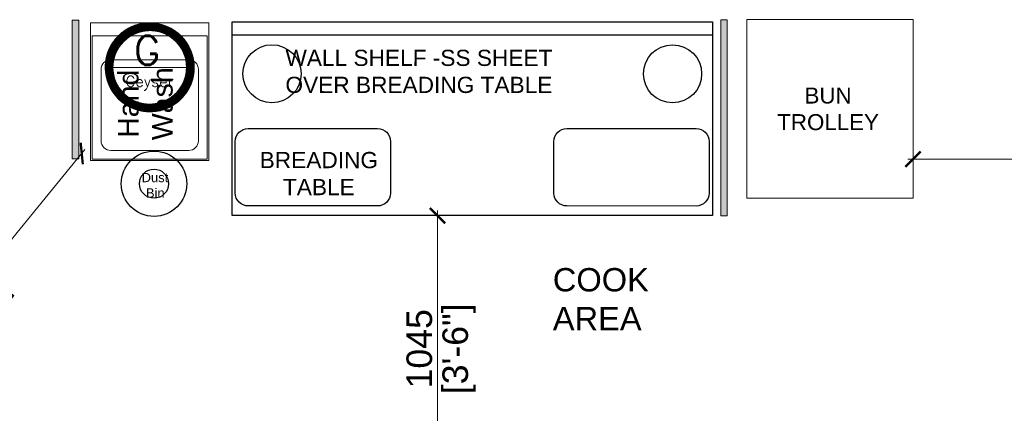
# Model space of a CAD drawing. Header units: millimetres. Extents: x -39166 to 36719, y -31650 to 11510.
# Tile 36 of 38: x 21741 to 25595, y 5684 to 7227. Entities that reach past the tile are written whole.
import ezdxf

# ---------------------------------------------------------------- set-up
doc = ezdxf.new("R2010")
doc.units = ezdxf.units.MM
doc.header["$LTSCALE"] = 500
doc.header["$MEASUREMENT"] = 0
doc.header["$PDMODE"] = 35
doc.header["$PDSIZE"] = -9
doc.linetypes.add('DOT2', pattern=[0.125, 0, -0.125])
for name, color, linetype, lineweight in [('01_EXISTING WALL', 1, 'Continuous', 15), ('01_TEXT', 7, 'Continuous', 5), ('02_EQUIPMENT', 124, 'Continuous', 0), ('02_EQUIPMENT-NON VEG', 1, 'Continuous', 0), ('02_EQUIPMENT-TEXT', 7, 'Continuous', 0), ('A- Equipment Electrical', 140, 'Continuous', 13), ('boh partition', 7, 'Continuous', 5), ('DIM', 7, 'Continuous', 9), ('Equipment Name', 7, 'Continuous', 5)]:
    doc.layers.add(name, color=color, linetype=linetype, lineweight=lineweight)
doc.styles.add('DIM_75', font='arial.ttf', dxfattribs={"height": 4.5})
doc.styles.add('ROMANS', font='simplex.shx', dxfattribs={"width": 0.8})
doc.styles.get("Standard").update_dxf_attribs({"font": 'arial.ttf', "height": 100})
doc.dimstyles.new('FT-Mts', dxfattribs={"dimscale": 10, "dimtxt": 20, "dimasz": 6, "dimexe": 5, "dimexo": 5, "dimgap": 2, "dimtad": 0, "dimtoh": 1, "dimdec": 0, "dimzin": 9, "dimdsep": 46, "dimtxsty": 'Standard', "dimblk": 'ARCHTICK', "dimcen": 5, "dimdle": 2, "dimclrd": 256, "dimclre": 253, "dimclrt": 6, "dimadec": 0, "dimazin": 2, "dimtfac": 1, "dimtdec": 0, "dimtofl": 0, "dimtmove": 0, "dimatfit": 3, "dimfxl": 0, "dimtolj": 1, "dimtzin": 0, "dimlwd": -1, "dimlwe": 0, "dimarcsym": 0})
pattern_1 = [(44.99999999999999, (-38978.36909362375, 4661.333300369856), (-0.0031210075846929, 0.0031210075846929), [])]

# ---------------------------------------------------------------- blocks, each defined once
blk = doc.blocks.new('BUN TROLLY')
blk.add_lwpolyline([(-26, 0), (0, 0), (0, -28), (-26, -28)], close=True)
at = {"layer": '02_EQUIPMENT-TEXT', "insert": (-13.29520694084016, -10.65166661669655), "char_height": 2.5, "width": 19.82020579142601, "attachment_point": 2, "style": 'DIM_75'}
blk.add_mtext('BUN TROLLEY', dxfattribs=at)
blk = doc.blocks.new('dustbinnn')
at = {"layer": '02_EQUIPMENT', "color": 54, "lineweight": 25}
for radius in [5.999999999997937, 2.666666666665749]:
    blk.add_circle((84691.4159167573, 31666.62669916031, -8.032903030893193e-09), radius, dxfattribs=at)
at = {"layer": '02_EQUIPMENT', "color": 54, "lineweight": 25, "insert": (84685.30622304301, 31668.6033846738, -5.513232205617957e-09), "char_height": 1.699633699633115, "width": 12.35212302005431, "attachment_point": 1}
blk.add_mtext('{\\W5.813871; }Dust\\P{\\W7.016858; }Bin', dxfattribs=at)
blk = doc.blocks.new('Instant Geyser')
at = {"layer": 'A- Equipment Electrical'}
h = blk.add_hatch(dxfattribs=at)
h.set_pattern_fill('ANSI31', color=256, scale=0.0353101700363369, style=0)
h.set_pattern_definition(pattern_1)
edge = h.paths.add_edge_path()
edge.add_line((0.0025598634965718, -8.23730042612e-05), (-4.365570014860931e-11, -0.6127411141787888))
edge.add_arc((0, -3.531773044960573), 2.919031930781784, 0, 90.00000000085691, ccw=False)
edge.add_line((2.919031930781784, -3.531773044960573), (3.531773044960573, -3.531773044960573))
edge.add_arc((0.0001396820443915, -3.531714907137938), 3.531633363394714, 359.9990567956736, 449.960735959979)
edge = h.paths.add_edge_path()
edge.add_line((4.36557e-11, -0.6127411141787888), (0, 0))
edge.add_arc((2.91038e-11, -3.531773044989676), 3.531773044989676, 90.00000000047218, 179.9999999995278)
edge.add_line((-3.531773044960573, -3.531773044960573), (-2.919031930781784, -3.531773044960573))
edge.add_arc((0, -3.531773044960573), 2.919031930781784, 89.9999999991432, 180, ccw=False)
h = blk.add_hatch(dxfattribs=at)
h.set_pattern_fill('ANSI31', color=256, scale=0.0353101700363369, style=0)
h.set_pattern_definition(pattern_1)
edge = h.paths.add_edge_path()
edge.add_line((0, -7.055934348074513), (-4.36557e-11, -6.450804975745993))
edge.add_arc((0, -3.531773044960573), 2.919031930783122, 269.9999999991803, 359.9999999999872)
edge.add_line((2.919031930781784, -3.531773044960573), (3.531773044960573, -3.531773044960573))
edge.add_arc((0.0125524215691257, -3.536732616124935), 3.519224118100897, -90.20436388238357, 0.08074580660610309, ccw=False)
edge = h.paths.add_edge_path()
edge.add_line((4.36557e-11, -6.450804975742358), (0, -7.062346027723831))
edge.add_arc((-0.0020748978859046, -3.532648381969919), 3.529698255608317, 179.985791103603, 270.0336807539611, ccw=False)
edge.add_line((-3.531773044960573, -3.531773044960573), (-2.919031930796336, -3.531773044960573))
edge.add_arc((0, -3.531773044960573), 2.919031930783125, 180.0000000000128, 270.0000000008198)
at = {"layer": 'A- Equipment Electrical', "ltscale": 10}
blk.add_line((3.531773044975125, -3.531773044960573), (-3.531773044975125, -3.531773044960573), dxfattribs=at)
blk.add_line((3.531773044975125, -3.531773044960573), (-3.531773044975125, -3.531773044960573), dxfattribs=at)
for radius, start, end in [(3.531773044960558, 0, 180), (2.919031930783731, 0, 180), (3.531773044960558, 180, 0), (2.919031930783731, 180, 0)]:
    blk.add_arc((0, -3.531773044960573), radius, start, end, dxfattribs=at)
at = {"layer": 'A- Equipment Electrical', "ltscale": 10, "style": 'ROMANS'}
for s, height, p in [('G', 2.302926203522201, (-1.250809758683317, -3.337299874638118, 5.3650956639e-06)), ('Geyser', 0.8635973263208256, (-1.918547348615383, -5.078926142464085, 2.011910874e-06))]:
    blk.add_text(s, height=height, dxfattribs=at).set_placement(p)
blk = doc.blocks.new('*U44')
at = {"layer": 'boh partition'}
h = blk.add_hatch(color=256, dxfattribs=at)
h.dxf.hatch_style = 1
h.paths.add_polyline_path([(-22.54095401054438, 1049.932989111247), (2.858996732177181, 1049.863822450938), (0.7650781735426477, 280.9474587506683), (-24.63487244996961, 281.0166258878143)])
blk.add_lwpolyline([(-22.54095401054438, 1049.932989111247), (2.858996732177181, 1049.863822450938), (0.7650781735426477, 280.9474587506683), (-24.63487244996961, 281.0166258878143)], close=True, dxfattribs=at)
blk = doc.blocks.new('A$Cbb44d2a8')
at = {"lineweight": 25}
blk.add_line((74.00008935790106, 1.992577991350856), (8.935790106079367e-05, 1.992577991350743), dxfattribs=at)
blk.add_lwpolyline([(74.00008935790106, -8.215526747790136e-06), (8.935790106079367e-05, -8.215526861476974e-06), (8.935790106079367e-05, 29.88878488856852), (74.00008935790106, 29.88878488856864)], close=True, dxfattribs=at)
for points in [[(2.492675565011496, 28.39982484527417), (22.41853763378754, 28.39982484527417, -0.4142135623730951), (24.41112384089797, 26.40723863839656), (24.41112384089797, 18.43689381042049, -0.4142135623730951), (22.41853763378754, 16.44430760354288), (2.492675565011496, 16.44430760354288, -0.4142135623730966), (0.5000893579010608, 18.43689381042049), (0.5000893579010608, 26.40723863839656, -0.4142135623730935)], [(51.5966061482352, 28.39982484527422), (71.52246821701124, 28.39982484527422, -0.4142135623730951), (73.51505442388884, 26.40723863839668), (73.51505442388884, 18.4368938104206, -0.4142135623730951), (71.52246821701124, 16.44430760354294), (51.5966061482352, 16.44430760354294, -0.4142135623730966), (49.60401994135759, 18.43689381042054), (49.60401994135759, 26.40723863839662, -0.4142135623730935)]]:
    blk.add_lwpolyline(points, format="xyb", close=True, dxfattribs=at)
for centre in [(6.130606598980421, 8.004521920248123), (67.8695721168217, 8.00452192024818)]:
    blk.add_circle(centre, 4.483318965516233, dxfattribs=at)
blk = doc.blocks.new('*U45')
at = {"layer": 'boh partition'}
h = blk.add_hatch(color=256, dxfattribs=at)
h.dxf.hatch_style = 1
h.paths.add_polyline_path([(-22.54095401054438, 1049.932989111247), (2.858996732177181, 1049.863822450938), (1.378329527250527, 506.1419928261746), (-24.02162109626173, 506.2111599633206)])
blk.add_lwpolyline([(-22.54095401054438, 1049.932989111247), (2.858996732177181, 1049.863822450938), (1.378329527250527, 506.1419928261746), (-24.02162109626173, 506.2111599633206)], close=True, dxfattribs=at)
blk = doc.blocks.new('_ArchTick')
at = {"color": 0, "linetype": 'ByBlock', "const_width": 0.15}
blk.add_lwpolyline([(-0.5, -0.5), (0.5, 0.5)], dxfattribs=at)
blk = doc.blocks.new('*D80')
at = {"layer": 'DEFPOINTS', "color": 0}
for p in [(23377.50012444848, 6458.85499200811, -5.156057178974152), (23376.53003300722, 5415.321846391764), (23377.50957915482, 5415.321846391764)]:
    blk.add_point(p, dxfattribs=at)
at = {"layer": 'DIM'}
blk.add_line((23376.53003300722, 6478.85499200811), (23376.53003300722, 5395.321846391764), dxfattribs=at)
at = {"layer": 'DIM', "color": 253, "linetype": 'DOT2', "lineweight": 0}
for p, q in [((23327.50012444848, 6458.85499200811), (23326.53003300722, 6458.85499200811)), ((23327.50957915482, 5415.321846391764), (23326.53003300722, 5415.321846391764))]:
    blk.add_line(p, q, dxfattribs=at)
at = {"layer": 'DIM', "xscale": 60, "yscale": 60, "zscale": 60}
for p, rotation in [((23376.53003300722, 6458.85499200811), 90), ((23376.53003300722, 5415.321846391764), 270)]:
    blk.add_blockref('_ArchTick', p, dxfattribs=dict(at, rotation=rotation))
at = {"layer": 'DIM', "color": 0, "char_height": 100, "attachment_point": 5, "rotation": 90}
for s, insert in [('\\A1;[3\'-6"]', (23460.61598116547, 5937.088419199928)), ('\\A1;1045', (23305.47273423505, 5937.088419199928))]:
    blk.add_mtext(s, dxfattribs=dict(at, insert=insert))
blk = doc.blocks.new('*D81')
at = {"layer": 'DEFPOINTS', "color": 0}
for p in [(22018.09372263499, 6674.302264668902), (21014.48644600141, 5517.679891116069), (21048.91988130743, 5489.512872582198)]:
    blk.add_point(p, dxfattribs=at)
at = {"layer": 'DIM'}
blk.add_line((21996.32348323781, 6717.94970533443), (21001.82325009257, 5502.19946898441), dxfattribs=at)
at = {"layer": 'DIM', "color": 253, "linetype": 'DOT2', "lineweight": 0}
for p, q in [((21979.39266730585, 6705.960254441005), (21944.95923199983, 6734.127272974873)), ((21010.21882597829, 5521.170862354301), (20975.78539067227, 5549.337880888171))]:
    blk.add_line(p, q, dxfattribs=at)
at = {"layer": 'DIM', "xscale": 60, "yscale": 60, "zscale": 60}
for p, rotation in [((21983.66028732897, 6702.469283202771), 50.7163668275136), ((21014.48644600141, 5517.679891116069), 230.7163668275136)]:
    blk.add_blockref('_ArchTick', p, dxfattribs=dict(at, rotation=rotation))
at = {"layer": 'DIM', "color": 0, "char_height": 100, "attachment_point": 5, "rotation": 50.716366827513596}
for s, insert in [('\\A1;1530', (21444.04711855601, 6155.086806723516)), ('\\A1;[5\'-1"]', (21564.15766530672, 6056.834745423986))]:
    blk.add_mtext(s, dxfattribs=dict(at, insert=insert))
blk = doc.blocks.new('*D82')
at = {"layer": 'DEFPOINTS', "color": 0}
for p in [(26686.41988130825, 6680.5), (25237.5, 6527.01287258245), (26686.41988130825, 6527.01287258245)]:
    blk.add_point(p, dxfattribs=at)
at = {"layer": 'DIM', "color": 253, "linetype": 'DOT2', "lineweight": 0}
for p, q in [((25237.5, 6577.01287258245), (25237.5, 6730.5)), ((26686.41988130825, 6577.01287258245), (26686.41988130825, 6730.5))]:
    blk.add_line(p, q, dxfattribs=at)
at = {"layer": 'DIM'}
blk.add_line((25217.5, 6680.5), (26706.41988130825, 6680.5), dxfattribs=at)
at = {"layer": 'DIM', "xscale": 60, "yscale": 60, "zscale": 60, "rotation": 180}
blk.add_blockref('_ArchTick', (25237.5, 6680.5), dxfattribs=at)
at = {"layer": 'DIM', "xscale": 60, "yscale": 60, "zscale": 60}
blk.add_blockref('_ArchTick', (26686.41988130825, 6680.5), dxfattribs=at)
at = {"layer": 'DIM', "color": 0, "char_height": 100, "attachment_point": 5}
for s, insert in [('\\A1;1450', (25961.95994065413, 6751.557298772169)), ('\\A1;[4\'-10"]', (25961.95994065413, 6596.414051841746))]:
    blk.add_mtext(s, dxfattribs=dict(at, insert=insert))

msp = doc.modelspace()

# ---------------------------------------------------------------- linework, layer by layer
at = {"layer": '02_EQUIPMENT-NON VEG'}
for points in [[(22018.093722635, 6674.302264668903), (22018.093722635, 7214.050943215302), (22481.64240119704, 7214.050943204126), (22481.64240119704, 6674.302264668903)], [(22024.4437035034, 7163.25109640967), (22475.29242035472, 7163.25109640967), (22475.29242035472, 6680.652245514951), (22024.4437035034, 6680.652245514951)]]:
    msp.add_lwpolyline(points, close=True, dxfattribs=at)
msp.add_lwpolyline([(22059.36859817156, 6752.407029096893, 0.414213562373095), (22097.46848324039, 6714.307144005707), (22402.26764059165, 6714.307144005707, 0.4142135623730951), (22440.36752567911, 6752.407029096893), (22440.36752567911, 7031.80649285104, 0.4142135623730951), (22402.26764059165, 7069.906377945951), (22097.46848326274, 7069.906377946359), (22097.46848325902, 7069.906377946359, 0.4142135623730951), (22059.36859817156, 7031.806492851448)], format="xyb", close=True, dxfattribs=at)

# ---------------------------------------------------------------- block references
at = {"rotation": 0.1521783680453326}
for name, p in [('*U45', (21971.81016933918, 6175.062961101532, -5.156057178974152)), ('*U44', (24510.64958453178, 6176.61896276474, -5.156057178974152))]:
    msp.add_blockref(name, p, dxfattribs=at)
at = {"layer": '01_EXISTING WALL', "xscale": 21.336, "yscale": 21.336, "zscale": 21.336}
msp.add_blockref('dustbinnn', (-1784709.352627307, -669055.0639169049), dxfattribs=at)
at = {"layer": '02_EQUIPMENT', "xscale": 25, "yscale": 25, "zscale": 25}
msp.add_blockref('BUN TROLLY', (25237.5, 7227.01287258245), dxfattribs=at)
at = {"layer": '02_EQUIPMENT-NON VEG', "xscale": 25.39999999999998, "yscale": 25.39999999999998, "zscale": 25.39999999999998, "rotation": 179.9961561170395}
msp.add_blockref('A$Cbb44d2a8', (24452.11473141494, 7217.958035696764, -5.156057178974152), dxfattribs=at)
at = {"layer": 'A- Equipment Electrical', "xscale": 49.32127567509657, "yscale": 49.32127567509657, "zscale": 49.32127567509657}
msp.add_blockref('Instant Geyser', (22249.86806191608, 7214.050943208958), dxfattribs=at)

# ---------------------------------------------------------------- texts
at = {"layer": '01_TEXT', "insert": (22233.22888214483, 6897.355444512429), "char_height": 80, "width": 410.9889519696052, "attachment_point": 5, "rotation": 89.99999999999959, "style": 'DIM_75'}
msp.add_mtext('Hand\\PWash', dxfattribs=at)
at = {"layer": '02_EQUIPMENT-TEXT', "char_height": 63.49999999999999, "attachment_point": 2, "rotation": 359.9961561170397, "style": 'DIM_75'}
for s, insert, width in [('WALL SHELF -SS SHEET\\POVER BREADING TABLE', (23303.53589145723, 7108.918703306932, -5.156057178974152), 2695.314034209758), ('BREADING TABLE', (22911.84829603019, 6708.385345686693, -5.156057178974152), 703.6687246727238)]:
    msp.add_mtext(s, dxfattribs=dict(at, insert=insert, width=width))
at = {"layer": 'Equipment Name', "insert": (23827.52336024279, 6009.522573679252), "char_height": 91.43999999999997, "width": 336.476640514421, "attachment_point": 7, "rotation": 359.9961561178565}
msp.add_mtext('COOK \\PAREA', dxfattribs=at)

# ---------------------------------------------------------------- dimensions: what is measured, and where the dimension line sits
at = {"layer": 'DIM'}
dim = msp.add_linear_dim(base=(26686.41988130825, 6680.5), p1=(25237.5, 6527.01287258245), p2=(26686.41988130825, 6527.01287258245), dimstyle='FT-Mts', override={"dimtxt": 8, "dimtad": 1, "dimtoh": 0, "dimrnd": 5, "dimpost": '\\X', "dimclrt": 0, "dimfxl": 2}, dxfattribs=at)
dim.commit()
dim.dimension.update_dxf_attribs({"geometry": '*D82', "text_midpoint": (25961.95994065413, 6680.5)})
dim = msp.add_aligned_dim(p1=(22018.093722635, 6674.302264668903), p2=(21048.91988130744, 5489.512872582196), distance=-44.486429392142, dimstyle='FT-Mts', override={"dimtxt": 8, "dimtad": 1, "dimtoh": 0, "dimrnd": 5, "dimpost": '\\X', "dimclrt": 0, "dimfxl": 2}, dxfattribs=at)
dim.commit()
dim.dimension.update_dxf_attribs({"geometry": '*D81', "text_midpoint": (21499.07336666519, 6110.074587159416)})
dim = msp.add_linear_dim(base=(23376.53003300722, 5415.321846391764), p1=(23377.50012444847, 6458.854992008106, -5.156057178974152), p2=(23377.50957915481, 5415.321846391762), angle=90, dimstyle='FT-Mts', override={"dimtxt": 8, "dimtad": 1, "dimtoh": 0, "dimrnd": 5, "dimpost": '\\X', "dimclrt": 0, "dimfxl": 2}, dxfattribs=at)
dim.commit()
dim.dimension.update_dxf_attribs({"geometry": '*D80', "text_midpoint": (23376.53003300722, 5937.088419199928)})

doc.saveas('drawing.dxf')
